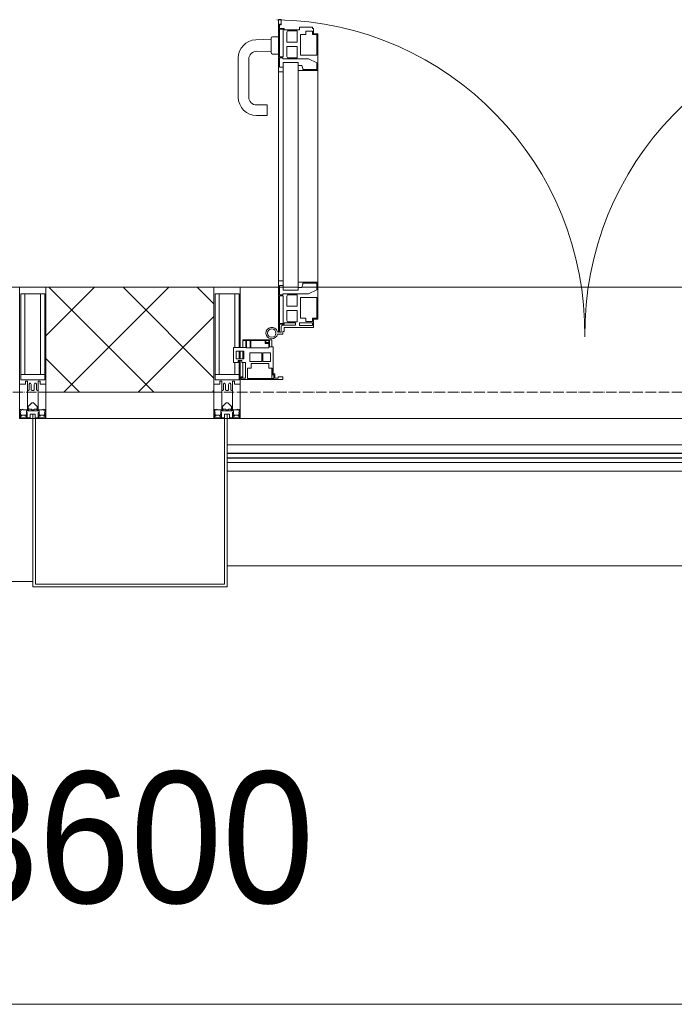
# Model space of a CAD drawing. Header units: millimetres. Extents: x -816133 to 919604, y 87941 to 147341.
# Tile 127 of 201: x -7662 to -6415, y 119409 to 121283. Entities that reach past the tile are written whole.
import ezdxf

# ---------------------------------------------------------------- set-up
doc = ezdxf.new("R2010")
doc.units = ezdxf.units.MM
doc.linetypes.add('ADSK_Линия сетки', pattern=[25, 20, -2.5, 0, -2.5])
for name, color, linetype, lineweight in [('A-010-D_DIM', 7, 'Continuous', 9), ('A-200-M_WALL', 7, 'Continuous', 18), ('A-200-M_WALL_PAT', 7, 'Continuous', 40), ('A-214-M_CURT_WALL', 7, 'Continuous', 18), ('A-215-M_CURT_PANEL', 7, 'Continuous', 18), ('A-280-M_COLUMN', 7, 'Continuous', 18), ('A-325-M_DOOR', 7, 'Continuous', 18), ('Z-030-M_GRID', 7, 'Continuous', 9), ('Z-060-M_DETAIL', 7, 'Continuous', 18), ('Поручни', 252, 'Continuous', 5), ('СС-011-ПОЖ-СИГНАЛИЗАЦИЯ', 1, 'Continuous', 30)]:
    doc.layers.add(name, color=color, linetype=linetype, lineweight=lineweight)
doc.styles.add('Arial_3', font='arial.ttf', dxfattribs={"width": 0.9, "height": 500})

# ---------------------------------------------------------------- blocks, each defined once
blk = doc.blocks.new('10эт')
at = {"layer": 'A-010-D_DIM', "color": 9, "lineweight": 20}
blk.add_line((350751.7, 118286.6), (354951.7, 118286.6), dxfattribs=at)
at = {"layer": 'A-200-M_WALL', "color": 9, "lineweight": 9}
for p, q in [((353011.7, 119651.1), (352691.7, 119651.1)), ((352691.7, 119651.1), (352691.7, 119451.1)), ((353011.7, 119451.1), (353011.7, 119651.1)), ((352691.7, 119451.1), (353011.7, 119451.1))]:
    blk.add_line(p, q, dxfattribs=at)
at = {"layer": 'A-200-M_WALL_PAT', "color": 9, "linetype": 'Continuous', "lineweight": 5}
for p, q in [((352691.7, 119558.4), (352784.4, 119651.1)), ((352897.1, 119451.1), (352697.1, 119651.1)), ((352725.8, 119451.1), (352925.8, 119651.1)), ((353011.7, 119477.8), (352838.5, 119651.1)), ((353011.7, 119619.3), (352979.9, 119651.1)), ((352867.2, 119451.1), (353011.7, 119595.5)), ((352755.7, 119451.1), (352691.7, 119515)), ((353008.7, 119451.1), (353011.7, 119454.1))]:
    blk.add_line(p, q, dxfattribs=at)
at = {"layer": 'A-214-M_CURT_WALL', "color": 9, "lineweight": 5}
for p, q in [((352641.7, 119651.1), (351329.2, 119651.1)), ((353134.3, 119651.1), (353061.7, 119651.1)), ((353172, 119651.1), (353136.4, 119651.1)), ((353207.4, 119651.1), (353178.8, 119651.1)), ((354226.2, 119651.1), (353209.7, 119651.1)), ((354374.2, 119401.1), (353061.7, 119401.1))]:
    blk.add_line(p, q, dxfattribs=at)
at = {"layer": 'A-214-M_CURT_WALL', "color": 9, "lineweight": 5, "extrusion": (0, 0, -1)}
for p, q in [((352641.7, 119651.1), (352641.7, 119401.1)), ((352691.7, 119651.1), (352641.7, 119651.1)), ((352691.7, 119401.1), (352691.7, 119651.1)), ((353011.7, 119651.1), (353011.7, 119401.1)), ((353061.7, 119651.1), (353011.7, 119651.1)), ((353061.7, 119536.2), (353061.7, 119651.1)), ((353061.7, 119514.4), (353061.7, 119529.4)), ((353061.7, 119401.1), (353061.7, 119511.2)), ((352641.7, 119401.1), (352666.7, 119401.1)), ((352671.7, 119401.1), (352691.7, 119401.1)), ((353011.7, 119401.1), (353031.7, 119401.1)), ((353036.7, 119401.1), (353061.7, 119401.1))]:
    blk.add_line(p, q, dxfattribs=at)
at = {"layer": 'A-215-M_CURT_PANEL', "color": 9, "lineweight": 5}
for p, q in [((353117.7, 119551.1), (353066.7, 119551.1)), ((353066.7, 119551.1), (353066.7, 119549.6)), ((353066.7, 119549.6), (353072.1, 119549.6)), ((353066.7, 119549.6), (353066.7, 119536.2)), ((353072.1, 119549.6), (353072.1, 119536.2)), ((353073.7, 119535.6), (353073.7, 119549.3)), ((353073.7, 119549.3), (353080.7, 119549.3)), ((353080.7, 119549.3), (353080.7, 119535.6)), ((353082.1, 119535.3), (353082.1, 119549.5)), ((353082.1, 119549.5), (353109.1, 119549.5)), ((353109.1, 119549.5), (353109.1, 119543.9)), ((353109.1, 119543.9), (353116.1, 119543.9)), ((353110.4, 119549.8), (353116.4, 119549.8)), ((353110.4, 119545.5), (353110.4, 119549.8)), ((353116.4, 119545.5), (353110.4, 119545.5)), ((353116.1, 119543.9), (353116.1, 119535.3)), ((353116.4, 119549.8), (353116.4, 119545.5)), ((353117.7, 119537.6), (353117.7, 119551.1)), ((353121.7, 119551.1), (353117.7, 119551.1)), ((353121.7, 119537.6), (353121.7, 119551.1)), ((353072.1, 119536.2), (353048.7, 119536.2)), ((353048.7, 119536.2), (353048.7, 119507.7)), ((353053.8, 119514.4), (353053.8, 119529.4)), ((353053.8, 119529.4), (353068.8, 119529.4)), ((353066.7, 119529.4), (353066.7, 119514.4)), ((353068.8, 119529.4), (353068.8, 119514.4)), ((353080.7, 119535.6), (353073.7, 119535.6)), ((353080.1, 119509.8), (353080.1, 119526)), ((353080.1, 119526), (353102.8, 119526)), ((353116.1, 119535.3), (353082.1, 119535.3)), ((353102.8, 119526), (353102.8, 119509.8)), ((353105, 119509.8), (353105, 119526)), ((353105, 119526), (353119.3, 119526)), ((353124.7, 119537.6), (353117.7, 119537.6)), ((353119.3, 119526), (353119.3, 119509.8)), ((353124.7, 119485.9), (353124.7, 119537.6)), ((353048.7, 119507.7), (353057.7, 119507.7)), ((353068.8, 119514.4), (353053.8, 119514.4)), ((353057.7, 119507.7), (353057.7, 119511.2)), ((353057.7, 119511.2), (353064.7, 119511.2)), ((353064.7, 119511.2), (353064.7, 119507.7)), ((353064.7, 119507.7), (353071.7, 119507.7)), ((353066.7, 119507.7), (353066.7, 119477.8)), ((353071.7, 119507.7), (353071.7, 119477.8)), ((353102.8, 119509.8), (353080.1, 119509.8)), ((353082.7, 119496.6), (353082.7, 119506)), ((353082.7, 119506), (353115.9, 119506)), ((353119.3, 119509.8), (353105, 119509.8)), ((353115.9, 119506), (353115.9, 119496.6)), ((353075.5, 119477.4), (353075.5, 119496.6)), ((353075.5, 119496.6), (353082.7, 119496.6)), ((353115.9, 119496.6), (353122.2, 119496.6)), ((353121.7, 119477.2), (353121.7, 119496.6)), ((353122.2, 119496.6), (353122.2, 119490.1)), ((353122.2, 119490.1), (353123, 119489.3)), ((353123, 119489.3), (353123, 119484.2)), ((353123, 119484.2), (353126, 119484.2)), ((353127.7, 119485.9), (353124.7, 119485.9)), ((353126, 119484.2), (353126, 119477.4)), ((353127.7, 119477.6), (353127.7, 119485.9)), ((353065.2, 119480.5), (353063.7, 119480.5)), ((353063.7, 119480.5), (353063.7, 119475.6)), ((353063.7, 119475.6), (353142.7, 119475.6)), ((353065.2, 119477.8), (353065.2, 119480.5)), ((353071.7, 119477.8), (353065.2, 119477.8)), ((353126, 119477.4), (353075.5, 119477.4)), ((353134.1, 119477.6), (353127.7, 119477.6)), ((353142.7, 119480.6), (353134.1, 119480.6)), ((353134.1, 119480.6), (353134.1, 119477.6)), ((353142.7, 119475.6), (353142.7, 119480.6))]:
    blk.add_line(p, q, dxfattribs=at)
at = {"layer": 'A-280-M_COLUMN', "color": 9, "lineweight": 5}
for p, q in [((352666.7, 119401.1), (352671.7, 119401.1)), ((352666.7, 119081.1), (352666.7, 119401.1)), ((352671.7, 119401.1), (352671.7, 119086.1)), ((353011.7, 119401.1), (352691.7, 119401.1)), ((353031.7, 119401.1), (353036.7, 119401.1)), ((353031.7, 119086.1), (353031.7, 119401.1)), ((353036.7, 119401.1), (353036.7, 119081.1)), ((353036.7, 119121.1), (354399.2, 119121.1)), ((351304.2, 119091.1), (352666.7, 119091.1)), ((353036.7, 119081.1), (352666.7, 119081.1)), ((352671.7, 119086.1), (353031.7, 119086.1))]:
    blk.add_line(p, q, dxfattribs=at)
at = {"layer": 'A-325-M_DOOR', "color": 9, "lineweight": 5}
for p, q in [((353134.3, 120060.4), (353134.3, 120160)), ((353134.3, 120160), (353139.4, 120160)), ((353134.3, 120060.4), (353134.3, 120160)), ((353134.3, 120160), (353139.4, 120160)), ((353139.4, 120160), (353139.4, 120150)), ((353139.4, 120160), (353139.4, 120150)), ((353136.4, 120151.4), (353136.4, 120143.4)), ((353138.2, 120151.4), (353136.4, 120151.4)), ((353136.4, 120151.4), (353136.4, 120143.4)), ((353138.2, 120151.4), (353136.4, 120151.4)), ((353136.4, 120143.4), (353145.1, 120143.4)), ((353136.4, 120143.4), (353145.1, 120143.4)), ((353136.4, 120141.7), (353136.4, 120089.3)), ((353143.4, 120141.7), (353136.4, 120141.7)), ((353136.4, 120141.7), (353136.4, 120089.3)), ((353143.4, 120141.7), (353136.4, 120141.7)), ((353138.2, 120150), (353138.2, 120151.4)), ((353138.2, 120150), (353138.2, 120151.4)), ((353139.4, 120150), (353138.2, 120150)), ((353139.4, 120150), (353138.2, 120150)), ((353143.4, 120089.3), (353143.4, 120141.7)), ((353143.4, 120089.3), (353143.4, 120141.7)), ((353145.1, 120143.4), (353145.1, 120140.4)), ((353145.1, 120143.4), (353145.1, 120140.4)), ((353145.1, 120140.4), (353174.4, 120140.4)), ((353145.1, 120140.4), (353174.4, 120140.4)), ((353174.4, 120145.9), (353199.4, 120145.9)), ((353174.4, 120140.4), (353174.4, 120145.9)), ((353174.4, 120145.9), (353199.4, 120145.9)), ((353174.4, 120140.4), (353174.4, 120145.9)), ((353199.4, 120145.9), (353199.4, 120142.9)), ((353199.4, 120145.9), (353199.4, 120142.9)), ((353199.4, 120142.9), (353200.9, 120142.9)), ((353199.4, 120142.9), (353200.9, 120142.9)), ((353200.9, 120142.9), (353200.9, 120133.3)), ((353200.9, 120142.9), (353200.9, 120133.3)), ((353120.4, 120122.7), (353091.5, 120121.7)), ((353120.4, 120124.6), (353120.4, 120097.1)), ((353134.4, 120127.1), (353122.9, 120127.1)), ((353151.9, 120138.6), (353150.4, 120135.9)), ((353151.9, 120138.6), (353150.4, 120135.9)), ((353150.4, 120135.9), (353150.4, 120116.9)), ((353150.4, 120135.9), (353150.4, 120116.9)), ((353170.3, 120138.6), (353151.9, 120138.6)), ((353170.3, 120138.6), (353151.9, 120138.6)), ((353170.3, 120116.9), (353170.3, 120138.6)), ((353170.3, 120116.9), (353170.3, 120138.6)), ((353176.7, 120131.6), (353176.7, 120092.1)), ((353186.8, 120131.6), (353176.7, 120131.6)), ((353176.7, 120131.6), (353176.7, 120092.1)), ((353186.8, 120131.6), (353176.7, 120131.6)), ((353186.8, 120138.2), (353186.8, 120131.6)), ((353199.2, 120138.2), (353186.8, 120138.2)), ((353186.8, 120138.2), (353186.8, 120131.6)), ((353199.2, 120138.2), (353186.8, 120138.2)), ((353199.2, 120131.6), (353199.2, 120138.2)), ((353199.2, 120131.6), (353199.2, 120138.2)), ((353207.4, 120131.6), (353199.2, 120131.6)), ((353207.4, 120131.6), (353199.2, 120131.6)), ((353200.9, 120133.3), (353209.7, 120133.3)), ((353200.9, 120133.3), (353209.7, 120133.3)), ((353207.4, 120092.1), (353207.4, 120131.6)), ((353207.4, 120092.1), (353207.4, 120131.6)), ((353209.7, 120133.3), (353209.7, 120063.4)), ((353209.7, 120133.3), (353209.7, 120063.4)), ((353150.4, 120116.9), (353170.3, 120116.9)), ((353150.4, 120116.9), (353170.3, 120116.9)), ((353150.4, 120109), (353150.4, 120090)), ((353170.3, 120109), (353150.4, 120109)), ((353150.4, 120109), (353150.4, 120090)), ((353170.3, 120109), (353150.4, 120109)), ((353170.3, 120087.3), (353170.3, 120109)), ((353170.3, 120087.3), (353170.3, 120109)), ((353057.9, 120086.7), (353057.9, 120012.6)), ((353077.9, 120012.6), (353077.9, 120084.8)), ((353093.4, 120099.8), (353120.4, 120098.8)), ((353122.9, 120094.6), (353134.4, 120094.6)), ((353136.4, 120089.3), (353143.4, 120089.3)), ((353136.4, 120089.3), (353143.4, 120089.3)), ((353136.4, 120087.6), (353136.4, 120069.5)), ((353142.6, 120087.6), (353136.4, 120087.6)), ((353136.4, 120087.6), (353136.4, 120069.5)), ((353142.6, 120087.6), (353136.4, 120087.6)), ((353142.6, 120085.6), (353142.6, 120087.6)), ((353142.6, 120085.6), (353142.6, 120087.6)), ((353191.6, 120085.6), (353142.6, 120085.6)), ((353191.6, 120085.6), (353142.6, 120085.6)), ((353150.4, 120090), (353151.9, 120087.3)), ((353150.4, 120090), (353151.9, 120087.3)), ((353151.9, 120087.3), (353170.3, 120087.3)), ((353151.9, 120087.3), (353170.3, 120087.3)), ((353176.7, 120092.1), (353207.4, 120092.1)), ((353176.7, 120092.1), (353207.4, 120092.1)), ((353207.4, 120077.9), (353191.6, 120085.6)), ((353207.4, 120077.9), (353191.6, 120085.6)), ((353134.3, 119645.3), (353134.3, 120078.4)), ((353136.4, 120069.5), (353143.4, 120069.5)), ((353136.4, 120069.5), (353143.4, 120069.5)), ((353143.4, 120078.4), (353172, 120078.4)), ((353143.4, 119645.3), (353143.4, 120078.4)), ((353143.4, 120069.5), (353143.4, 120060.4)), ((353143.4, 120069.5), (353143.4, 120060.4)), ((353172, 120078.4), (353172, 119645.3)), ((353172, 120073), (353178.7, 120073)), ((353172, 120063.4), (353172, 120073)), ((353172, 120073), (353178.7, 120073)), ((353172, 120063.4), (353172, 120073)), ((353178.7, 120073), (353180.9, 120066.9)), ((353178.7, 120073), (353180.9, 120066.9)), ((353180.9, 120066.9), (353180.9, 120064.9)), ((353180.9, 120066.9), (353180.9, 120064.9)), ((353180.9, 120064.9), (353207.4, 120064.9)), ((353180.9, 120064.9), (353207.4, 120064.9)), ((353207.4, 120064.9), (353207.4, 120077.9)), ((353207.4, 120064.9), (353207.4, 120077.9)), ((353143.4, 120060.4), (353134.3, 120060.4)), ((353143.4, 120060.4), (353134.3, 120060.4)), ((353209.7, 120063.4), (353172, 120063.4)), ((353209.7, 120063.4), (353172, 120063.4)), ((353209.7, 120063.4), (353209.7, 119660.3)), ((353112.9, 119997.6), (353092.9, 119997.6)), ((353112.9, 119977.6), (353112.9, 119997.6)), ((353092.9, 119977.6), (353112.9, 119977.6)), ((353134.3, 119663.3), (353143.4, 119663.3)), ((353134.3, 119565.3), (353134.3, 119663.3)), ((353136.4, 119654.2), (353136.4, 119636.1)), ((353143.4, 119654.2), (353136.4, 119654.2)), ((353143.4, 119663.3), (353143.4, 119654.2)), ((353172, 119660.3), (353209.7, 119660.3)), ((353172, 119650.6), (353172, 119660.3)), ((353180.9, 119656.7), (353178.7, 119650.6)), ((353180.9, 119658.8), (353180.9, 119656.7)), ((353207.4, 119658.8), (353180.9, 119658.8)), ((353207.4, 119645.8), (353207.4, 119658.8)), ((353209.7, 119660.3), (353209.7, 119590.3)), ((353136.4, 119636.1), (353142.6, 119636.1)), ((353136.4, 119634.4), (353136.4, 119582)), ((353143.4, 119634.4), (353136.4, 119634.4)), ((353142.6, 119638.1), (353191.6, 119638.1)), ((353142.6, 119636.1), (353142.6, 119638.1)), ((353143.4, 119645.3), (353172, 119645.3)), ((353143.4, 119582), (353143.4, 119634.4)), ((353151.9, 119636.3), (353150.4, 119633.7)), ((353150.4, 119633.7), (353150.4, 119614.6)), ((353170.3, 119636.3), (353151.9, 119636.3)), ((353170.3, 119614.6), (353170.3, 119636.3)), ((353178.7, 119650.6), (353172, 119650.6)), ((353191.6, 119638.1), (353207.4, 119645.8)), ((353150.4, 119614.6), (353170.3, 119614.6)), ((353176.7, 119631.6), (353176.7, 119592.1)), ((353207.4, 119631.6), (353176.7, 119631.6)), ((353207.4, 119592), (353207.4, 119631.6)), ((353150.4, 119606.8), (353150.4, 119587.8)), ((353170.3, 119606.8), (353150.4, 119606.8)), ((353170.3, 119585.1), (353170.3, 119606.8)), ((353136.4, 119582), (353143.4, 119582)), ((353136.4, 119580.3), (353136.4, 119565.3)), ((353145.1, 119580.3), (353136.4, 119580.3)), ((353142.5, 119578.6), (353166.7, 119578.6)), ((353145.1, 119583.3), (353145.1, 119580.3)), ((353166.7, 119583.3), (353145.1, 119583.3)), ((353150.4, 119587.8), (353151.9, 119585.1)), ((353151.9, 119585.1), (353170.3, 119585.1)), ((353166.7, 119578.6), (353166.7, 119583.3)), ((353174.4, 119583.3), (353174.4, 119577.8)), ((353199.4, 119583.3), (353174.4, 119583.3)), ((353174.4, 119577.8), (353199.4, 119577.8)), ((353176.7, 119592.1), (353186.8, 119592.1)), ((353186.8, 119592.1), (353186.8, 119585.5)), ((353186.8, 119585.5), (353199.2, 119585.5)), ((353199.2, 119592), (353207.4, 119592)), ((353199.2, 119585.5), (353199.2, 119592)), ((353199.4, 119577.8), (353199.4, 119583.3)), ((353200.9, 119590.3), (353200.9, 119574.4)), ((353209.7, 119590.3), (353200.9, 119590.3)), ((353142.9, 119561.8), (353132.6, 119561.8)), ((353136.4, 119565.3), (353139.4, 119565.3)), ((353139.4, 119565.3), (353139.4, 119575.6)), ((353142.9, 119566.7), (353142.9, 119561.8)), ((353145.6, 119566.7), (353142.9, 119566.7)), ((353145.6, 119574.4), (353145.6, 119566.7)), ((353200.9, 119574.4), (353145.6, 119574.4))]:
    blk.add_line(p, q, dxfattribs=at)
for centre, radius, start, end in [((353121.7, 119563.7), 596.2, 359.296, 89.0613), ((354314.2, 119563.7), 596.2, 90.9387, 180.704), ((353092.9, 120086.7), 35, 92.1945, 180), ((353122.9, 120124.6), 2.5, 90, 180), ((353092.9, 120084.8), 15, 87.8056, 180), ((353122.9, 120097.1), 2.5, 180, 270), ((353092.9, 120012.6), 35, 180, 270), ((353092.9, 120012.6), 15, 180, 270), ((353142.5, 119575.6), 3, 90, 180), ((353121.7, 119563.7), 11, 16.047, 350.0284), ((353121.7, 119563.7), 8, 90, 270), ((353121.7, 119563.7), 8, 270, 90), ((353134.3, 119567.3), 2.03, 196.0721, 270)]:
    blk.add_arc(centre, radius, start, end, dxfattribs=at)
at = {"layer": 'Z-030-M_GRID', "color": 9, "linetype": 'ADSK_Линия сетки'}
blk.add_line((358421.7, 119451.1), (308438.4, 119451.1), dxfattribs=at)
at = {"layer": 'Z-060-M_DETAIL', "color": 9, "lineweight": 5}
for p, q in [((352641.7, 119466.3), (352641.7, 119651.1)), ((352641.7, 119651.1), (352666.7, 119651.1)), ((352643.7, 119638.4), (352666.7, 119638.4)), ((352643.7, 119638.4), (352643.7, 119474.6)), ((352651.8, 119485), (352651.8, 119638.4)), ((352691.7, 119651.1), (352666.7, 119651.1)), ((352689.7, 119638.4), (352666.7, 119638.4)), ((352681.6, 119485), (352681.6, 119638.4)), ((352689.7, 119638.4), (352689.7, 119474.6)), ((352691.7, 119466.3), (352691.7, 119651.1)), ((353011.7, 119466.3), (353011.7, 119651.1)), ((353011.7, 119651.1), (353036.7, 119651.1)), ((353013.7, 119638.4), (353036.7, 119638.4)), ((353013.7, 119638.4), (353013.7, 119474.6)), ((353021.8, 119485), (353021.8, 119638.4)), ((353061.7, 119651.1), (353036.7, 119651.1)), ((353059.7, 119638.4), (353036.7, 119638.4)), ((353051.6, 119536.2), (353051.6, 119638.4)), ((353059.7, 119638.4), (353059.7, 119536.2)), ((353061.7, 119536.2), (353061.7, 119651.1)), ((353059.7, 119529.4), (353059.7, 119514.4)), ((353061.7, 119514.4), (353061.7, 119529.4)), ((353051.6, 119485), (353051.6, 119507.7)), ((353059.7, 119511.2), (353059.7, 119474.6)), ((353061.7, 119466.3), (353061.7, 119511.2)), ((352666.7, 119485), (352643.7, 119485)), ((352666.7, 119485), (352689.7, 119485)), ((353036.7, 119485), (353013.7, 119485)), ((353036.7, 119485), (353059.7, 119485)), ((352652.7, 119466.3), (352641.7, 119466.3)), ((352666.2, 119474.6), (352643.7, 119474.6)), ((352652.7, 119472.3), (352652.7, 119466.3)), ((352656.7, 119472.3), (352652.7, 119472.3)), ((352656.7, 119454.1), (352656.7, 119472.3)), ((352659.7, 119466.3), (352660.9, 119468.3)), ((352659.7, 119466.3), (352659.7, 119455.7)), ((352662.6, 119468.3), (352660.9, 119468.3)), ((352662.6, 119468.3), (352663.8, 119466.1)), ((352663.8, 119466.1), (352663.8, 119455.7)), ((352667.2, 119474.6), (352689.7, 119474.6)), ((352670.9, 119468.3), (352669.6, 119466.1)), ((352669.6, 119466.1), (352669.6, 119455.7)), ((352670.9, 119468.3), (352672.6, 119468.3)), ((352673.8, 119466.3), (352672.6, 119468.3)), ((352673.8, 119466.3), (352673.8, 119455.7)), ((352676.7, 119472.3), (352680.7, 119472.3)), ((352676.7, 119454.1), (352676.7, 119472.3)), ((352680.7, 119472.3), (352680.7, 119466.3)), ((352680.7, 119466.3), (352691.7, 119466.3)), ((353022.7, 119466.3), (353011.7, 119466.3)), ((353036.2, 119474.6), (353013.7, 119474.6)), ((353022.7, 119472.3), (353022.7, 119466.3)), ((353026.7, 119472.3), (353022.7, 119472.3)), ((353026.7, 119454.1), (353026.7, 119472.3)), ((353029.7, 119466.3), (353030.9, 119468.3)), ((353029.7, 119466.3), (353029.7, 119455.7)), ((353032.6, 119468.3), (353030.9, 119468.3)), ((353032.6, 119468.3), (353033.8, 119466.1)), ((353033.8, 119466.1), (353033.8, 119455.7)), ((353037.2, 119474.6), (353059.7, 119474.6)), ((353040.9, 119468.3), (353039.6, 119466.1)), ((353039.6, 119466.1), (353039.6, 119455.7)), ((353040.9, 119468.3), (353042.6, 119468.3)), ((353043.8, 119466.3), (353042.6, 119468.3)), ((353043.8, 119466.3), (353043.8, 119455.7)), ((353046.7, 119472.3), (353050.7, 119472.3)), ((353046.7, 119454.1), (353046.7, 119472.3)), ((353050.7, 119472.3), (353050.7, 119466.3)), ((353050.7, 119466.3), (353061.7, 119466.3)), ((352658, 119454.1), (352656.7, 119454.1)), ((352656.7, 119454.1), (352656.7, 119418.1)), ((352658, 119454.1), (352659.7, 119455.7)), ((352665.4, 119454.1), (352663.8, 119455.7)), ((352666.7, 119454.1), (352665.4, 119454.1)), ((352666.7, 119454.1), (352668, 119454.1)), ((352668, 119454.1), (352669.6, 119455.7)), ((352675.4, 119454.1), (352673.8, 119455.7)), ((352675.4, 119454.1), (352676.7, 119454.1)), ((352676.7, 119454.1), (352676.7, 119418.1)), ((353028, 119454.1), (353026.7, 119454.1)), ((353026.7, 119454.1), (353026.7, 119418.1)), ((353028, 119454.1), (353029.7, 119455.7)), ((353035.4, 119454.1), (353033.8, 119455.7)), ((353036.7, 119454.1), (353035.4, 119454.1)), ((353036.7, 119454.1), (353038, 119454.1)), ((353038, 119454.1), (353039.6, 119455.7)), ((353045.4, 119454.1), (353043.8, 119455.7)), ((353045.4, 119454.1), (353046.7, 119454.1)), ((353046.7, 119454.1), (353046.7, 119418.1)), ((352658.2, 119424), (352665.2, 119431)), ((352665.2, 119431), (352666.7, 119431)), ((352668.2, 119431), (352666.7, 119431)), ((352675.2, 119424), (352668.2, 119431)), ((353028.2, 119424), (353035.2, 119431)), ((353035.2, 119431), (353036.7, 119431)), ((353038.2, 119431), (353036.7, 119431)), ((353045.2, 119424), (353038.2, 119431)), ((352642.9, 119415.6), (352641.7, 119415.3)), ((352641.7, 119401.1), (352641.7, 119415.3)), ((352644.4, 119418.1), (352642.9, 119418.1)), ((352642.9, 119418.1), (352642.9, 119415.6)), ((352644.2, 119411.6), (352642.9, 119415.6)), ((352644.2, 119411.6), (352643, 119410.9)), ((352643, 119402.4), (352643, 119410.9)), ((352643.5, 119411.2), (352644.2, 119409)), ((352644.2, 119409), (352644.2, 119405.5)), ((352644.4, 119418.1), (352644.4, 119417.1)), ((352644.4, 119417.1), (352645.4, 119417.1)), ((352647.7, 119418.7), (352645.4, 119417.1)), ((352648.3, 119417.7), (352647.7, 119418.7)), ((352659.3, 119417.7), (352648.3, 119417.7)), ((352653.5, 119405.5), (352654.5, 119408.3)), ((352654, 119408.7), (352655.4, 119412.4)), ((352654, 119408.7), (352654.9, 119407.9)), ((352654.5, 119410.1), (352654.5, 119415.9)), ((352654.5, 119415.9), (352666.7, 119415.9)), ((352656.2, 119412.3), (352655.5, 119412.4)), ((352656.2, 119402.6), (352656.2, 119412.3)), ((352656.7, 119418.1), (352659.2, 119418.1)), ((352658.2, 119419.5), (352658.2, 119424)), ((352659.2, 119419.5), (352658.2, 119419.5)), ((352659.2, 119418.1), (352659.2, 119419.5)), ((352659.3, 119419.1), (352659.3, 119417.7)), ((352664.1, 119419.1), (352659.3, 119419.1)), ((352666.7, 119409.1), (352661.9, 119409.1)), ((352661.9, 119402.6), (352661.9, 119409.1)), ((352664.1, 119419.1), (352664.1, 119417.9)), ((352664.1, 119417.9), (352666.7, 119417.9)), ((352669.3, 119417.9), (352666.7, 119417.9)), ((352666.7, 119415.9), (352666.7, 119417.9)), ((352666.7, 119415.9), (352666.7, 119417.9)), ((352678.9, 119415.9), (352666.7, 119415.9)), ((352666.7, 119401.1), (352666.7, 119409.1)), ((352666.7, 119409.1), (352671.5, 119409.1)), ((352666.7, 119401.1), (352666.7, 119409.1)), ((352669.3, 119419.1), (352669.3, 119417.9)), ((352669.3, 119419.1), (352674.1, 119419.1)), ((352671.5, 119402.6), (352671.5, 119409.1)), ((352674.1, 119419.1), (352674.1, 119417.7)), ((352674.1, 119417.7), (352685.1, 119417.7)), ((352674.2, 119419.5), (352675.2, 119419.5)), ((352674.2, 119418.1), (352674.2, 119419.5)), ((352676.7, 119418.1), (352674.2, 119418.1)), ((352675.2, 119419.5), (352675.2, 119424)), ((352677.2, 119412.3), (352678, 119412.4)), ((352677.2, 119402.6), (352677.2, 119412.3)), ((352679.4, 119408.7), (352678.1, 119412.4)), ((352679.4, 119408.7), (352678.5, 119407.9)), ((352678.9, 119410.1), (352678.9, 119415.9)), ((352679.9, 119405.5), (352678.9, 119408.3)), ((352685.1, 119417.7), (352685.7, 119418.7)), ((352685.7, 119418.7), (352688, 119417.1)), ((352689, 119417.1), (352688, 119417.1)), ((352689, 119418.1), (352689, 119417.1)), ((352689, 119418.1), (352690.6, 119418.1)), ((352689.2, 119411.6), (352690.6, 119415.6)), ((352689.2, 119411.6), (352690.4, 119410.9)), ((352689.9, 119411.2), (352689.2, 119409)), ((352689.2, 119409), (352689.2, 119405.5)), ((352690.4, 119402.4), (352690.4, 119410.9)), ((352690.6, 119418.1), (352690.6, 119415.6)), ((352690.6, 119415.6), (352691.7, 119415.3)), ((352691.7, 119401.1), (352691.7, 119415.3)), ((353012.9, 119415.6), (353011.7, 119415.3)), ((353011.7, 119401.1), (353011.7, 119415.3)), ((353014.4, 119418.1), (353012.9, 119418.1)), ((353012.9, 119418.1), (353012.9, 119415.6)), ((353014.2, 119411.6), (353012.9, 119415.6)), ((353014.2, 119411.6), (353013, 119410.9)), ((353013, 119402.4), (353013, 119410.9)), ((353013.5, 119411.2), (353014.2, 119409)), ((353014.2, 119409), (353014.2, 119405.5)), ((353014.4, 119418.1), (353014.4, 119417.1)), ((353014.4, 119417.1), (353015.4, 119417.1)), ((353017.7, 119418.7), (353015.4, 119417.1)), ((353018.3, 119417.7), (353017.7, 119418.7)), ((353029.3, 119417.7), (353018.3, 119417.7)), ((353023.5, 119405.5), (353024.5, 119408.3)), ((353024, 119408.7), (353025.4, 119412.4)), ((353024, 119408.7), (353024.9, 119407.9)), ((353024.5, 119410.1), (353024.5, 119415.9)), ((353024.5, 119415.9), (353036.7, 119415.9)), ((353026.2, 119412.3), (353025.5, 119412.4)), ((353026.2, 119402.6), (353026.2, 119412.3)), ((353026.7, 119418.1), (353029.2, 119418.1)), ((353028.2, 119419.5), (353028.2, 119424)), ((353029.2, 119419.5), (353028.2, 119419.5)), ((353029.2, 119418.1), (353029.2, 119419.5)), ((353029.3, 119419.1), (353029.3, 119417.7)), ((353034.1, 119419.1), (353029.3, 119419.1)), ((353036.7, 119409.1), (353031.9, 119409.1)), ((353031.9, 119402.6), (353031.9, 119409.1)), ((353034.1, 119419.1), (353034.1, 119417.9)), ((353034.1, 119417.9), (353036.7, 119417.9)), ((353039.3, 119417.9), (353036.7, 119417.9)), ((353036.7, 119415.9), (353036.7, 119417.9)), ((353036.7, 119415.9), (353036.7, 119417.9)), ((353048.9, 119415.9), (353036.7, 119415.9)), ((353036.7, 119401.1), (353036.7, 119409.1)), ((353036.7, 119409.1), (353041.5, 119409.1)), ((353036.7, 119401.1), (353036.7, 119409.1)), ((353039.3, 119419.1), (353039.3, 119417.9)), ((353039.3, 119419.1), (353044.1, 119419.1)), ((353041.5, 119402.6), (353041.5, 119409.1)), ((353044.1, 119419.1), (353044.1, 119417.7)), ((353044.1, 119417.7), (353055.1, 119417.7)), ((353044.2, 119419.5), (353045.2, 119419.5)), ((353044.2, 119418.1), (353044.2, 119419.5)), ((353046.7, 119418.1), (353044.2, 119418.1)), ((353045.2, 119419.5), (353045.2, 119424)), ((353047.2, 119412.3), (353048, 119412.4)), ((353047.2, 119402.6), (353047.2, 119412.3)), ((353049.4, 119408.7), (353048.1, 119412.4)), ((353049.4, 119408.7), (353048.5, 119407.9)), ((353048.9, 119410.1), (353048.9, 119415.9)), ((353049.9, 119405.5), (353048.9, 119408.3)), ((353055.1, 119417.7), (353055.7, 119418.7)), ((353055.7, 119418.7), (353058, 119417.1)), ((353059, 119417.1), (353058, 119417.1)), ((353059, 119418.1), (353059, 119417.1)), ((353059, 119418.1), (353060.6, 119418.1)), ((353059.2, 119411.6), (353060.6, 119415.6)), ((353059.2, 119411.6), (353060.4, 119410.9)), ((353059.9, 119411.2), (353059.2, 119409)), ((353059.2, 119409), (353059.2, 119405.5)), ((353060.4, 119402.4), (353060.4, 119410.9)), ((353060.6, 119418.1), (353060.6, 119415.6)), ((353060.6, 119415.6), (353061.7, 119415.3)), ((353061.7, 119401.1), (353061.7, 119415.3)), ((352641.7, 119401.1), (352666.7, 119401.1)), ((352643, 119402.4), (352654.9, 119402.4)), ((352645.4, 119405.5), (352644.2, 119405.5)), ((352645.4, 119405.5), (352645.4, 119407.6)), ((352645.4, 119407.6), (352652.5, 119407.6)), ((352652.5, 119407.6), (352652.5, 119405.5)), ((352653.5, 119405.5), (352652.5, 119405.5)), ((352654.9, 119402.4), (352654.9, 119407.9)), ((352661.9, 119402.6), (352656.2, 119402.6)), ((352691.7, 119401.1), (352666.7, 119401.1)), ((352671.5, 119402.6), (352677.2, 119402.6)), ((352678.5, 119402.4), (352678.5, 119407.9)), ((352690.4, 119402.4), (352678.5, 119402.4)), ((352679.9, 119405.5), (352680.9, 119405.5)), ((352688, 119407.6), (352680.9, 119407.6)), ((352680.9, 119407.6), (352680.9, 119405.5)), ((352688, 119405.5), (352688, 119407.6)), ((352688, 119405.5), (352689.2, 119405.5)), ((353011.7, 119401.1), (353036.7, 119401.1)), ((353013, 119402.4), (353024.9, 119402.4)), ((353015.4, 119405.5), (353014.2, 119405.5)), ((353015.4, 119405.5), (353015.4, 119407.6)), ((353015.4, 119407.6), (353022.5, 119407.6)), ((353022.5, 119407.6), (353022.5, 119405.5)), ((353023.5, 119405.5), (353022.5, 119405.5)), ((353024.9, 119402.4), (353024.9, 119407.9)), ((353031.9, 119402.6), (353026.2, 119402.6)), ((353061.7, 119401.1), (353036.7, 119401.1)), ((353041.5, 119402.6), (353047.2, 119402.6)), ((353048.5, 119402.4), (353048.5, 119407.9)), ((353060.4, 119402.4), (353048.5, 119402.4)), ((353049.9, 119405.5), (353050.9, 119405.5)), ((353058, 119407.6), (353050.9, 119407.6)), ((353050.9, 119407.6), (353050.9, 119405.5)), ((353058, 119405.5), (353058, 119407.6)), ((353058, 119405.5), (353059.2, 119405.5))]:
    blk.add_line(p, q, dxfattribs=at)
for centre, start, end in [((352666.2, 119474.1), 0, 90), ((352667.2, 119474.1), 90, 180), ((353036.2, 119474.1), 0, 90), ((353037.2, 119474.1), 90, 180)]:
    blk.add_arc(centre, 0.5, start, end, dxfattribs=at)
at = {"layer": 'Поручни', "color": 9, "lineweight": 5}
for p, q in [((354399.2, 119351.1), (353036.7, 119351.1)), ((354399.2, 119335.1), (353036.7, 119335.1)), ((354399.2, 119334.6), (353036.7, 119334.6)), ((354399.2, 119326.6), (353036.7, 119326.6)), ((354399.2, 119325.6), (353036.7, 119325.6)), ((354399.2, 119317.6), (353036.7, 119317.6)), ((354399.2, 119317.1), (353036.7, 119317.1)), ((353036.7, 119301.1), (354399.2, 119301.1))]:
    blk.add_line(p, q, dxfattribs=at)
at = {"layer": 'A-010-D_DIM', "color": 9, "lineweight": 30, "style": 'Arial_3', "width": 0.9}
blk.add_text('3600', height=250, dxfattribs=at).set_placement((352503, 118479.3))

msp = doc.modelspace()

# ---------------------------------------------------------------- block references
at = {"layer": 'СС-011-ПОЖ-СИГНАЛИЗАЦИЯ', "color": 9, "lineweight": 30}
msp.add_blockref('10эт', (-360303.7, 1122.9), dxfattribs=at)

doc.saveas('drawing.dxf')
